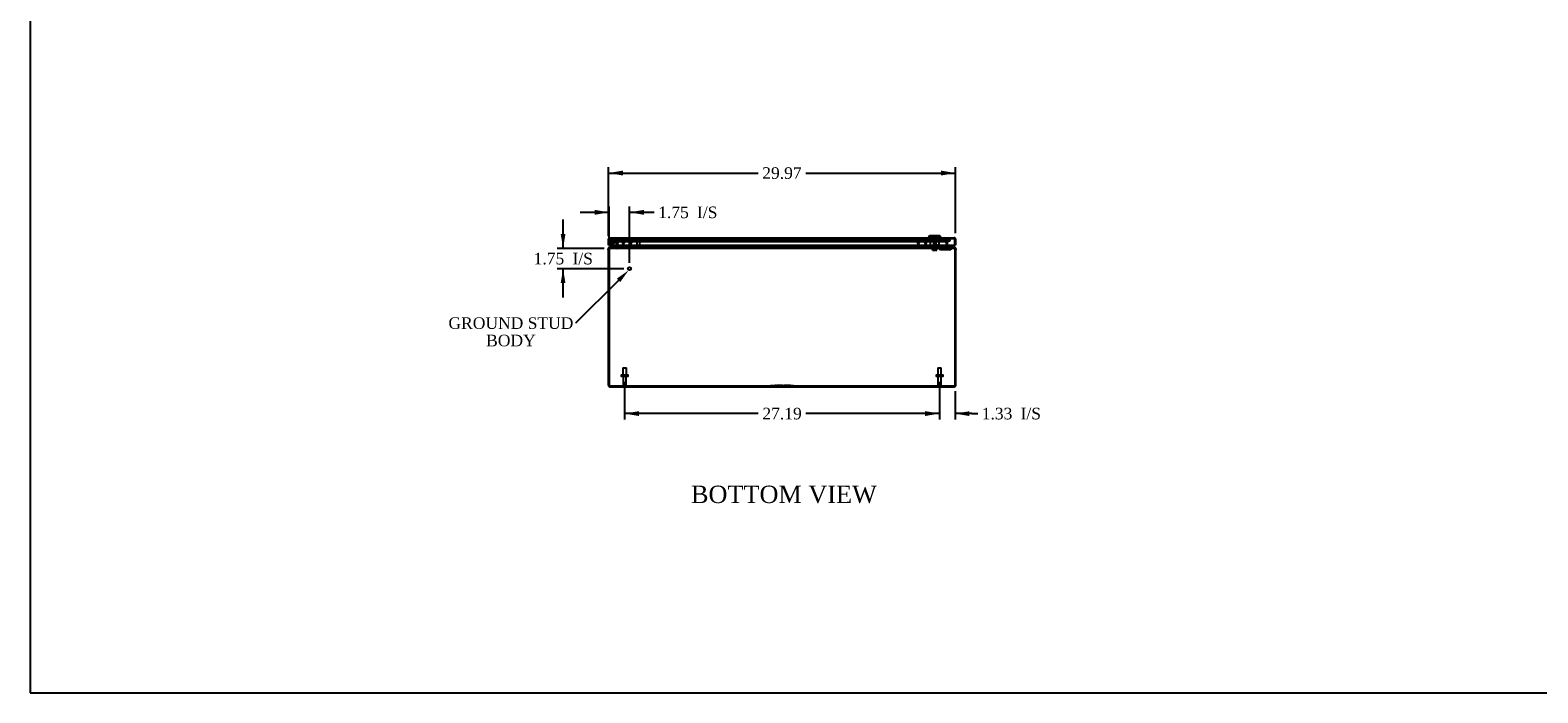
# Model space of a CAD drawing. Header units: inches. Extents: x 1 to 240, y -1 to 159.
# Tile 1 of 9: x 1 to 131, y 0 to 58. Entities that reach past the tile are written whole.
import ezdxf
from ezdxf import colors
from ezdxf.entities.mleader import LeaderData, LeaderLine
from ezdxf.enums import TextEntityAlignment as Align
from ezdxf.lldxf.tags import DXFTag
from ezdxf.math import Vec2, Vec3

# ---------------------------------------------------------------- set-up
doc = ezdxf.new("R2010")
doc.units = ezdxf.units.IN
doc.header["$MEASUREMENT"] = 0
for name, color, linetype in [('CAP02342', 7, 'Continuous'), ('COM52765', 7, 'Continuous'), ('COM52811', 7, 'Continuous'), ('COM53846', 7, 'Continuous'), ('COM70219', 7, 'Continuous'), ('COM71099-1', 7, 'Continuous'), ('Default', 7, 'Continuous'), ('HNG14573-1', 7, 'Continuous'), ('HNG14573-2', 7, 'Continuous'), ('LOK10000', 7, 'Continuous'), ('LOK10000CAM', 7, 'Continuous'), ('LOK10000NUT', 7, 'Continuous'), ('LOK10000SC', 7, 'Continuous'), ('PIN17645', 7, 'Continuous'), ('QLB20254', 7, 'Continuous'), ('QLB20284', 7, 'Continuous'), ('STD21878', 7, 'Continuous'), ('STD26098', 7, 'Continuous')]:
    doc.layers.add(name, color=color, linetype=linetype)
doc.styles.add('SEACAD_Times_New_Roman', font='times.ttf')
tags = doc.linetypes.add('HIDDEN2', pattern=[0.1875, 0.125, -0.0625]).pattern_tags.tags
tags[6:7] = [DXFTag(74, 4), DXFTag(75, 0), DXFTag(340, '0'), DXFTag(46, 0.0), DXFTag(50, 0.0), DXFTag(44, 0.0), DXFTag(45, 0.0)]
tags[4:5] = [DXFTag(74, 4), DXFTag(75, 0), DXFTag(340, '0'), DXFTag(46, 0.0), DXFTag(50, 0.0), DXFTag(44, 0.0), DXFTag(45, 0.0)]
doc.dimstyles.new('HAMMOND_(STH_-_240x160)', dxfattribs={"dimtxt": 1, "dimasz": 1.25, "dimexe": 0.5, "dimexo": 0.5, "dimgap": 0.25, "dimtad": 0, "dimtih": 1, "dimtoh": 1, "dimzin": 0, "dimdsep": 46, "dimtxsty": 'SEACAD_Times_New_Roman', "dimblk1": '_SE_FILLED', "dimblk2": '_SE_FILLED', "dimsah": 1, "dimcen": 0.5, "dimadec": 0, "dimazin": 0, "dimtfac": 0.8, "dimtofl": 0, "dimtmove": 0, "dimatfit": 3, "dimfxl": 1, "dimtolj": 1, "dimtzin": 0, "dimarcsym": 0})

# ---------------------------------------------------------------- blocks, each defined once
blk = doc.blocks.new('SE5')
at = {"layer": 'CAP02342', "color": 7, "linetype": 'HIDDEN2'}
for radius in [0.146, 0.086]:
    blk.add_circle((51.15, 39.3), radius, dxfattribs=at)
at = {"layer": 'COM52765', "color": 7, "linetype": 'HIDDEN2'}
for p, q in [((51.63, 39.48), (51.56, 39.46)), ((51.62, 39.18), (51.56, 39.46)), ((51.62, 39.18), (51.69, 39.2)), ((51.62, 39.17), (51.62, 39.18)), ((51.62, 39.18), (51.7, 39.18)), ((51.62, 39.18), (51.62, 39.18)), ((51.62, 39.02), (51.62, 39.17)), ((51.7, 39.17), (51.62, 39.17)), ((51.69, 39.2), (51.63, 39.48)), ((51.7, 39.18), (51.69, 39.2)), ((80.06, 39.2), (80.05, 39.18)), ((80.12, 39.18), (80.05, 39.18)), ((80.05, 39.17), (80.12, 39.17)), ((80.12, 39.48), (80.06, 39.2)), ((80.13, 39.18), (80.06, 39.2)), ((80.12, 39.48), (80.19, 39.46)), ((80.12, 39.18), (80.12, 39.17)), ((80.13, 39.18), (80.12, 39.18)), ((80.12, 39.17), (80.12, 39.02)), ((80.19, 39.46), (80.13, 39.18)), ((50.95, 38.7), (50.95, 38.61)), ((50.95, 38.61), (50.95, 38.61)), ((50.98, 38.78), (50.98, 38.74)), ((51.59, 38.81), (51.59, 38.74)), ((80.16, 38.81), (80.16, 38.74)), ((80.77, 38.78), (80.77, 38.74)), ((80.8, 38.61), (80.8, 38.7)), ((80.8, 38.61), (80.8, 38.61)), ((51.37, 26.88), (51.37, 26.81)), ((51.87, 26.81), (51.87, 26.88)), ((79.87, 26.88), (79.87, 26.81)), ((80.37, 26.81), (80.37, 26.88))]:
    blk.add_line(p, q, dxfattribs=at)
at = {"layer": 'COM52765', "color": 7, "linetype": 'Continuous'}
for p, q in [((50.87, 38.61), (50.87, 38.7)), ((50.87, 38.7), (50.95, 38.7)), ((50.87, 38.61), (50.87, 26.92)), ((50.98, 38.81), (50.98, 38.78)), ((50.98, 38.81), (51.01, 38.81)), ((51.62, 38.85), (51.62, 39.02)), ((51.62, 38.84), (51.7, 38.84)), ((80.12, 38.84), (80.05, 38.84)), ((80.12, 39.02), (80.12, 38.85)), ((80.74, 38.81), (80.77, 38.81)), ((80.77, 38.81), (80.77, 38.78)), ((80.87, 38.7), (80.8, 38.7)), ((80.87, 38.7), (80.87, 38.61)), ((80.87, 26.92), (80.87, 38.61)), ((50.98, 26.81), (80.77, 26.81))]:
    blk.add_line(p, q, dxfattribs=at)
for centre, radius, start, end in [((50.98, 38.7), 0.108, 90, 180), ((50.98, 38.7), 0.036, 112.9419, 180), ((51.59, 38.85), 0.036, 270, 356.2318), ((51.59, 38.85), 0.036, 356.2318, 0), ((51.59, 38.85), 0.108, 356.2318, 0), ((80.16, 38.85), 0.108, 180, 183.7682), ((80.16, 38.85), 0.036, 180, 183.7682), ((80.16, 38.85), 0.036, 183.7682, 270), ((80.77, 38.7), 0.108, 0, 90), ((80.77, 38.7), 0.036, 0, 67.0578), ((50.98, 26.92), 0.108, 180, 270), ((80.77, 26.92), 0.108, 270, 360)]:
    blk.add_arc(centre, radius, start, end, dxfattribs=at)
at = {"layer": 'COM52765', "color": 7, "linetype": 'HIDDEN2'}
for centre, radius, start, end in [((50.98, 38.7), 0.036, 90, 112.9419), ((51.59, 38.85), 0.108, 270, 356.2318), ((80.16, 38.85), 0.108, 183.7682, 270), ((80.77, 38.7), 0.036, 67.0578, 90), ((50.98, 26.92), 0.036, 180, 270), ((80.77, 26.92), 0.036, 270, 360)]:
    blk.add_arc(centre, radius, start, end, dxfattribs=at)
at = {"layer": 'COM52811', "color": 7, "linetype": 'Continuous'}
for p, q in [((50.88, 39.02), (50.88, 39.54)), ((50.95, 39.59), (50.92, 39.63)), ((50.95, 39.54), (50.95, 39.63)), ((50.95, 39.59), (50.95, 39.54)), ((50.95, 39.54), (50.95, 39.02)), ((50.95, 39.54), (50.95, 39.54)), ((50.95, 39.02), (50.95, 39.54)), ((50.99, 39.65), (80.74, 39.65)), ((50.99, 39.65), (50.99, 39.65)), ((50.99, 39.65), (50.99, 39.65)), ((50.99, 39.65), (50.99, 39.65)), ((80.74, 39.65), (80.74, 39.65)), ((80.74, 39.65), (80.74, 39.65)), ((80.74, 39.65), (80.74, 39.65)), ((80.78, 39.59), (80.8, 39.63)), ((80.78, 39.54), (80.78, 39.63)), ((80.78, 39.54), (80.78, 39.59)), ((80.78, 39.54), (80.78, 39.54)), ((80.78, 39.54), (80.78, 39.02)), ((80.78, 39.02), (80.78, 39.54)), ((80.85, 39.54), (80.85, 39.02)), ((50.88, 39.02), (50.95, 39.02)), ((50.95, 39.02), (80.78, 39.02)), ((80.85, 39.02), (80.78, 39.02))]:
    blk.add_line(p, q, dxfattribs=at)
at = {"layer": 'COM52811', "color": 7, "linetype": 'HIDDEN2'}
for p, q in [((50.95, 39.54), (50.95, 39.54)), ((50.99, 39.65), (50.99, 39.58)), ((50.99, 39.58), (50.99, 39.65)), ((50.99, 39.58), (80.74, 39.58)), ((78.66, 39.58), (78.66, 39.65)), ((78.82, 39.58), (78.82, 39.65)), ((79.28, 39.58), (79.28, 39.65)), ((79.45, 39.58), (79.45, 39.65)), ((80.74, 39.65), (80.74, 39.58)), ((80.74, 39.58), (80.74, 39.65)), ((80.78, 39.54), (80.78, 39.54))]:
    blk.add_line(p, q, dxfattribs=at)
at = {"layer": 'COM52811', "color": 7, "linetype": 'Continuous'}
for centre, start, end in [((50.99, 39.54), 125.5265, 180), ((50.99, 39.54), 90.2175, 125.5265), ((50.99, 39.54), 90, 90.1008), ((80.74, 39.54), 89.8992, 90), ((80.74, 39.54), 54.4735, 89.7825), ((80.74, 39.54), 0, 54.4735)]:
    blk.add_arc(centre, 0.108, start, end, dxfattribs=at)
at = {"layer": 'COM52811', "color": 7, "linetype": 'HIDDEN2'}
for centre, start, end in [((50.99, 39.54), 90.3025, 180), ((50.99, 39.54), 90.3025, 180), ((50.99, 39.54), 90, 90.3025), ((80.74, 39.54), 89.6975, 90), ((80.74, 39.54), 0, 89.6975), ((80.74, 39.54), 0, 89.6975)]:
    blk.add_arc(centre, 0.036, start, end, dxfattribs=at)
at = {"layer": 'COM52811', "color": 7, "linetype": 'Continuous'}
for points in [[(50.95, 39.63), (50.96, 39.63), (50.96, 39.64), (50.97, 39.65), (50.98, 39.65), (50.99, 39.65)], [(80.78, 39.63), (80.77, 39.63), (80.76, 39.64), (80.75, 39.65), (80.75, 39.65), (80.74, 39.65)]]:
    blk.add_open_spline(points, degree=3, knots=[0, 0, 0, 0, 0.5, 0.5, 1, 1, 1, 1], dxfattribs=at)
at = {"layer": 'COM52811', "color": 7, "linetype": 'HIDDEN2'}
for points, knots in [([(50.95, 39.59), (50.96, 39.59), (50.96, 39.59), (50.97, 39.6), (50.97, 39.6), (50.98, 39.6), (50.98, 39.6), (50.98, 39.6), (50.98, 39.6), (50.98, 39.6), (50.98, 39.6), (50.99, 39.61), (50.99, 39.61), (50.99, 39.62), (50.99, 39.62), (50.99, 39.63), (50.99, 39.64), (50.99, 39.65)], [0, 0, 0, 0, 0.25, 0.25, 0.375, 0.375, 0.4375, 0.4375, 0.5, 0.5, 0.5625, 0.5625, 0.625, 0.625, 0.75, 0.75, 1, 1, 1, 1]), ([(50.99, 39.65), (50.99, 39.64), (50.99, 39.64), (50.99, 39.63), (50.99, 39.62), (50.99, 39.62), (50.99, 39.61), (50.99, 39.61), (50.99, 39.61), (50.99, 39.61), (50.98, 39.6), (50.98, 39.6), (50.98, 39.6), (50.98, 39.6), (50.98, 39.6), (50.98, 39.6), (50.98, 39.6), (50.98, 39.6), (50.98, 39.6), (50.98, 39.6), (50.97, 39.6), (50.97, 39.6), (50.97, 39.6), (50.97, 39.6), (50.96, 39.59), (50.96, 39.59), (50.95, 39.59), (50.95, 39.59)], [0, 0, 0, 0, 0.186705, 0.186705, 0.186705, 0.38114, 0.38114, 0.38114, 0.429837, 0.429837, 0.429837, 0.479528, 0.479528, 0.479528, 0.504062, 0.504062, 0.504062, 0.535578, 0.535578, 0.535578, 0.673413, 0.673413, 0.673413, 0.81014, 0.81014, 0.81014, 1, 1, 1, 1]), ([(80.78, 39.59), (80.77, 39.59), (80.76, 39.59), (80.76, 39.6), (80.75, 39.6), (80.75, 39.6), (80.75, 39.6), (80.75, 39.6), (80.74, 39.6), (80.74, 39.6), (80.74, 39.6), (80.74, 39.61), (80.74, 39.61), (80.74, 39.62), (80.74, 39.62), (80.74, 39.63), (80.74, 39.64), (80.74, 39.65)], [0, 0, 0, 0, 0.25, 0.25, 0.375, 0.375, 0.4375, 0.4375, 0.5, 0.5, 0.5625, 0.5625, 0.625, 0.625, 0.75, 0.75, 1, 1, 1, 1]), ([(80.74, 39.65), (80.74, 39.64), (80.74, 39.64), (80.74, 39.63), (80.74, 39.62), (80.74, 39.62), (80.74, 39.61), (80.74, 39.61), (80.74, 39.61), (80.74, 39.61), (80.74, 39.6), (80.74, 39.6), (80.74, 39.6), (80.74, 39.6), (80.74, 39.6), (80.74, 39.6), (80.74, 39.6), (80.74, 39.6), (80.74, 39.6), (80.75, 39.6), (80.75, 39.6), (80.75, 39.6), (80.76, 39.6), (80.76, 39.6), (80.76, 39.59), (80.77, 39.59), (80.77, 39.59), (80.78, 39.59)], [0, 0, 0, 0, 0.186705, 0.186705, 0.186705, 0.38114, 0.38114, 0.38114, 0.429837, 0.429837, 0.429837, 0.479528, 0.479528, 0.479528, 0.504062, 0.504062, 0.504062, 0.535578, 0.535578, 0.535578, 0.673413, 0.673413, 0.673413, 0.81014, 0.81014, 0.81014, 1, 1, 1, 1])]:
    blk.add_open_spline(points, degree=3, knots=knots, dxfattribs=at)
at = {"layer": 'COM53846', "color": 7, "linetype": 'HIDDEN2'}
for p, q in [((52.08, 39.25), (52.08, 39.49)), ((52.11, 39.25), (52.11, 39.49)), ((52.16, 39.54), (52.81, 39.54)), ((52.18, 39.21), (52.16, 39.21)), ((52.18, 39.17), (52.16, 39.17)), ((52.23, 39.29), (52.23, 39.25)), ((52.26, 39.29), (52.23, 39.29)), ((52.26, 39.29), (52.26, 39.25)), ((52.7, 39.25), (52.7, 39.29)), ((52.7, 39.29), (52.74, 39.29)), ((52.74, 39.25), (52.74, 39.29)), ((52.81, 39.21), (52.78, 39.21)), ((52.81, 39.17), (52.78, 39.17)), ((52.85, 39.49), (52.85, 39.25)), ((52.89, 39.49), (52.89, 39.25)), ((77.54, 39.25), (77.54, 39.49)), ((77.58, 39.25), (77.58, 39.49)), ((77.62, 39.54), (78.27, 39.54)), ((77.64, 39.21), (77.62, 39.21)), ((77.64, 39.17), (77.62, 39.17)), ((77.69, 39.29), (77.69, 39.25)), ((77.73, 39.29), (77.69, 39.29)), ((77.73, 39.29), (77.73, 39.25)), ((78.16, 39.25), (78.16, 39.29)), ((78.16, 39.29), (78.2, 39.29)), ((78.2, 39.25), (78.2, 39.29)), ((78.27, 39.21), (78.24, 39.21)), ((78.27, 39.17), (78.24, 39.17)), ((78.31, 39.49), (78.31, 39.25)), ((78.35, 39.49), (78.35, 39.25))]:
    blk.add_line(p, q, dxfattribs=at)
for centre, radius, start, end in [((52.16, 39.49), 0.081, 90, 180), ((52.16, 39.25), 0.081, 180, 270), ((52.16, 39.49), 0.043, 90, 180), ((52.16, 39.25), 0.043, 180, 270), ((52.18, 39.25), 0.043, 270, 0), ((52.18, 39.25), 0.081, 270, 0), ((52.78, 39.25), 0.081, 180, 270), ((52.78, 39.25), 0.043, 180, 270), ((52.81, 39.49), 0.081, 0, 90), ((52.81, 39.49), 0.043, 0, 90), ((52.81, 39.25), 0.043, 270, 0), ((52.81, 39.25), 0.081, 270, 0), ((77.62, 39.49), 0.081, 90, 180), ((77.62, 39.25), 0.081, 180, 270), ((77.62, 39.49), 0.043, 90, 180), ((77.62, 39.25), 0.043, 180, 270), ((77.64, 39.25), 0.043, 270, 0), ((77.64, 39.25), 0.081, 270, 0), ((78.24, 39.25), 0.081, 180, 270), ((78.24, 39.25), 0.043, 180, 270), ((78.27, 39.49), 0.081, 0, 90), ((78.27, 39.49), 0.043, 0, 90), ((78.27, 39.25), 0.043, 270, 0), ((78.27, 39.25), 0.081, 270, 0)]:
    blk.add_arc(centre, radius, start, end, dxfattribs=at)
at = {"layer": 'COM70219', "color": 7, "linetype": 'HIDDEN2'}
for p, q in [((51.36, 39.57), (51.86, 39.57)), ((51.61, 39.57), (51.36, 39.57)), ((51.36, 39.57), (51.86, 39.57)), ((51.36, 39.57), (51.36, 39.57)), ((51.61, 39.57), (51.86, 39.57)), ((51.86, 39.57), (51.61, 39.57)), ((51.61, 39.33), (51.86, 39.33)), ((51.86, 39.57), (51.86, 39.57)), ((51.86, 39.57), (79.89, 39.57)), ((51.86, 39.57), (79.89, 39.57)), ((51.86, 39.57), (79.89, 39.57)), ((51.86, 39.33), (79.89, 39.33)), ((79.89, 39.57), (79.89, 39.57)), ((79.89, 39.57), (80.14, 39.57)), ((79.89, 39.57), (80.14, 39.57)), ((79.89, 39.57), (80.38, 39.57)), ((79.89, 39.57), (80.38, 39.57)), ((79.89, 39.33), (80.14, 39.33)), ((80.14, 39.57), (80.38, 39.57)), ((80.38, 39.57), (80.38, 39.57))]:
    blk.add_line(p, q, dxfattribs=at)
for centre in [(51.61, 39.58), (80.14, 39.58)]:
    blk.add_arc(centre, 0.25, 180, 0, dxfattribs=at)
at = {"layer": 'COM71099-1', "color": 7, "linetype": 'HIDDEN2'}
for p, q in [((80.12, 39.48), (51.63, 39.48)), ((51.63, 39.48), (51.69, 39.2)), ((51.63, 39.46), (51.63, 39.48)), ((51.69, 39.18), (51.63, 39.46)), ((80.12, 39.46), (51.63, 39.46)), ((51.69, 39.18), (51.69, 39.2)), ((51.69, 39.2), (51.7, 39.18)), ((51.7, 39.18), (51.69, 39.2)), ((51.69, 39.18), (51.7, 39.18)), ((51.7, 39.02), (51.7, 39.18)), ((51.7, 39.18), (51.7, 39.18)), ((51.7, 39.18), (51.7, 39.18)), ((80.05, 39.2), (80.12, 39.48)), ((80.12, 39.46), (80.05, 39.18)), ((80.05, 39.18), (80.05, 39.2)), ((80.05, 39.18), (80.05, 39.2)), ((80.05, 39.2), (80.05, 39.18)), ((80.05, 39.18), (80.05, 39.02)), ((80.05, 39.18), (80.05, 39.18)), ((80.05, 39.18), (80.05, 39.18)), ((80.05, 39.18), (80.05, 39.18)), ((80.12, 39.46), (80.12, 39.48)), ((51.01, 38.74), (51.01, 38.81)), ((80.74, 38.74), (51.01, 38.74)), ((51.62, 38.74), (51.62, 38.81)), ((51.7, 38.83), (51.7, 38.81)), ((80.05, 38.83), (80.05, 38.81)), ((80.13, 38.74), (80.13, 38.81)), ((80.74, 38.74), (80.74, 38.81))]:
    blk.add_line(p, q, dxfattribs=at)
at = {"layer": 'COM71099-1', "color": 7, "linetype": 'Continuous'}
for p, q in [((50.95, 38.61), (50.95, 26.88)), ((80.74, 38.81), (51.01, 38.81)), ((51.7, 38.85), (51.7, 39.02)), ((51.7, 38.85), (51.7, 38.83)), ((80.05, 39.02), (80.05, 38.85)), ((80.05, 38.83), (80.05, 38.85)), ((80.8, 26.88), (80.8, 38.61)), ((50.95, 26.88), (80.8, 26.88))]:
    blk.add_line(p, q, dxfattribs=at)
for centre, radius, start, end in [((51.26, 38.61), 0.312, 161.907, 180), ((51.61, 38.96), 0.147, 273.0826, 303.7328), ((80.13, 38.96), 0.147, 236.2672, 266.9174), ((80.49, 38.61), 0.312, 0, 18.093)]:
    blk.add_arc(centre, radius, start, end, dxfattribs=at)
at = {"layer": 'COM71099-1', "color": 7, "linetype": 'HIDDEN2'}
for centre, start, end in [((51.61, 38.96), 273.0826, 303.7328), ((80.13, 38.96), 236.2672, 266.9174)]:
    blk.add_arc(centre, 0.147, start, end, dxfattribs=at)
at = {"layer": 'COM71099-1', "color": 7, "linetype": 'Continuous'}
for points, knots in [([(51.01, 38.81), (51.01, 38.81), (51.01, 38.81), (51, 38.81), (51, 38.81), (51, 38.81), (51, 38.81), (50.99, 38.8), (50.99, 38.8), (50.99, 38.8), (50.99, 38.79), (50.99, 38.79), (50.98, 38.79), (50.98, 38.78), (50.98, 38.77), (50.97, 38.75), (50.97, 38.74), (50.97, 38.72), (50.96, 38.71), (50.96, 38.71), (50.96, 38.7)], [0, 0, 0, 0, 0.039227, 0.078698, 0.11841, 0.15836, 0.198543, 0.238956, 0.279594, 0.320453, 0.361528, 0.402815, 0.44431, 0.486009, 0.612097, 0.739826, 0.804347, 0.869228, 0.934452, 1, 1, 1, 1]), ([(80.79, 38.7), (80.79, 38.7), (80.79, 38.71), (80.78, 38.72), (80.78, 38.72), (80.78, 38.73), (80.78, 38.73), (80.78, 38.74), (80.78, 38.75), (80.78, 38.75), (80.78, 38.76), (80.77, 38.76), (80.77, 38.77), (80.77, 38.77), (80.77, 38.78), (80.77, 38.78), (80.76, 38.79), (80.75, 38.8), (80.75, 38.81), (80.74, 38.81), (80.74, 38.81), (80.74, 38.81)], [0, 0, 0, 0, 0.037505, 0.074906, 0.112201, 0.149385, 0.186456, 0.223409, 0.260242, 0.296951, 0.333533, 0.369984, 0.406303, 0.442485, 0.478527, 0.514427, 0.638738, 0.761153, 0.84171, 0.921336, 1, 1, 1, 1])]:
    blk.add_open_spline(points, degree=3, knots=knots, dxfattribs=at)
at = {"layer": 'COM71099-1', "color": 7, "linetype": 'HIDDEN2'}
for points in [[(51.01, 38.74), (51, 38.74), (51, 38.74), (50.99, 38.73), (50.99, 38.73), (50.98, 38.73), (50.97, 38.72), (50.97, 38.71), (50.96, 38.71), (50.96, 38.7)], [(51.7, 38.81), (51.69, 38.8), (51.68, 38.79), (51.67, 38.77), (51.67, 38.76), (51.65, 38.75), (51.65, 38.75), (51.63, 38.74), (51.63, 38.74), (51.62, 38.74)], [(51.62, 38.74), (51.63, 38.74), (51.63, 38.74), (51.65, 38.75), (51.65, 38.75), (51.67, 38.76), (51.67, 38.77), (51.68, 38.79), (51.69, 38.8), (51.7, 38.81)], [(80.13, 38.74), (80.12, 38.74), (80.11, 38.74), (80.1, 38.75), (80.1, 38.75), (80.08, 38.76), (80.08, 38.77), (80.06, 38.79), (80.06, 38.8), (80.05, 38.81)], [(80.79, 38.7), (80.78, 38.71), (80.78, 38.71), (80.77, 38.72), (80.77, 38.73), (80.76, 38.73), (80.76, 38.73), (80.75, 38.74), (80.74, 38.74), (80.74, 38.74)]]:
    blk.add_open_spline(points, degree=3, knots=[0, 0, 0, 0, 0.25, 0.25, 0.5, 0.5, 0.75, 0.75, 1, 1, 1, 1], dxfattribs=at)
at = {"layer": 'HNG14573-1', "color": 7, "linetype": 'HIDDEN2'}
for p, q in [((51.44, 39.48), (51.15, 39.48)), ((51.44, 39.42), (51.15, 39.42)), ((51.24, 39.38), (51.29, 39.41)), ((51.33, 39.42), (51.55, 39.25)), ((51.35, 39.48), (51.6, 39.28)), ((51.38, 39.42), (51.38, 39.48)), ((51.57, 39.17), (51.53, 39.35)), ((51.57, 39.02), (51.57, 39.17)), ((51.62, 39.19), (51.58, 39.36)), ((51.58, 39.29), (51.59, 39.25)), ((51.65, 39.26), (51.63, 39.31)), ((51.61, 39.03), (51.61, 38.99)), ((51.66, 38.98), (51.66, 39.03))]:
    blk.add_line(p, q, dxfattribs=at)
at = {"layer": 'HNG14573-1', "color": 7, "linetype": 'Continuous'}
for p, q in [((51.49, 38.87), (51.55, 38.87)), ((51.49, 38.87), (51.49, 38.81)), ((51.57, 38.89), (51.57, 39.02))]:
    blk.add_line(p, q, dxfattribs=at)
at = {"layer": 'HNG14573-1', "color": 7, "linetype": 'HIDDEN2'}
for centre, radius, start, end in [((51.15, 39.3), 0.178, 90, 39.4075), ((51.15, 39.3), 0.121, 90, 39.4075), ((51.44, 39.33), 0.15, 13, 90), ((51.44, 39.33), 0.093, 13, 90), ((51.58, 39.35), 0.057, 193, 265.6477), ((51.62, 39.2), 0.057, 120.3523, 193), ((51.54, 39.17), 0.029, 0, 13), ((51.62, 39.08), 0.057, 180, 252.6477), ((51.58, 39.3), 0.057, 13, 85.6477), ((51.59, 39.25), 0.057, 300.3523, 13), ((51.54, 39.17), 0.086, 0, 13), ((51.61, 39.03), 0.057, 0, 72.6477), ((51.62, 38.93), 0.057, 107.3523, 180), ((51.61, 38.98), 0.057, 287.3523, 0)]:
    blk.add_arc(centre, radius, start, end, dxfattribs=at)
at = {"layer": 'HNG14573-1', "color": 7, "linetype": 'Continuous'}
for radius in [0.078, 0.021]:
    blk.add_arc((51.55, 38.89), radius, 270, 0, dxfattribs=at)
at = {"layer": 'HNG14573-2', "color": 7, "linetype": 'HIDDEN2'}
for radius in [0.228, 0.12]:
    blk.add_circle((51.15, 39.3), radius, dxfattribs=at)
for start, end in [(0, 178.3882), (181.6118, 0)]:
    blk.add_arc((51.15, 39.3), 0.199, start, end, dxfattribs=at)
at = {"layer": 'HNG14573-2', "color": 7, "linetype": 'Continuous'}
blk.add_arc((51.15, 39.3), 0.199, 178.3882, 181.6118, dxfattribs=at)
at = {"layer": 'LOK10000', "color": 7, "linetype": 'Continuous'}
for p, q in [((78.6, 39.81), (78.5, 39.71)), ((79.6, 39.71), (78.5, 39.71)), ((78.5, 39.71), (78.5, 39.65)), ((79.5, 39.81), (78.6, 39.81)), ((79.6, 39.71), (79.5, 39.81)), ((79.6, 39.65), (79.6, 39.71))]:
    blk.add_line(p, q, dxfattribs=at)
at = {"layer": 'LOK10000', "color": 7, "linetype": 'HIDDEN2'}
for p, q in [((78.66, 39.58), (78.66, 39.65)), ((78.66, 39.58), (78.66, 38.94)), ((78.74, 39.81), (78.74, 39.78)), ((78.74, 39.78), (79.36, 39.78)), ((78.74, 39.72), (78.74, 39.78)), ((78.74, 39.78), (78.74, 39.72)), ((79.36, 39.72), (78.74, 39.72)), ((78.74, 39.72), (78.74, 39.72)), ((78.82, 39.58), (78.82, 39.65)), ((79.05, 39.41), (78.94, 39.34)), ((79.17, 39.34), (78.94, 39.34)), ((78.94, 39.34), (78.94, 38.84)), ((79.17, 39.34), (79.05, 39.41)), ((79.17, 38.84), (79.17, 39.34)), ((79.28, 39.58), (79.28, 39.65)), ((79.36, 39.78), (79.36, 39.81)), ((79.36, 39.72), (79.36, 39.78)), ((79.36, 39.72), (79.36, 39.78)), ((79.36, 39.72), (79.36, 39.72)), ((79.44, 39.04), (79.44, 39.58)), ((79.45, 39.58), (79.45, 39.65)), ((79.05, 38.94), (78.66, 38.94)), ((78.89, 38.84), (78.89, 38.94)), ((79.21, 38.84), (78.89, 38.84)), ((79.05, 39.04), (79.44, 39.04)), ((79.05, 39.04), (79.05, 38.94)), ((79.21, 38.84), (79.21, 39.04)), ((79.41, 38.94), (79.44, 38.94)), ((79.44, 39.04), (79.44, 38.94))]:
    blk.add_line(p, q, dxfattribs=at)
at = {"layer": 'LOK10000CAM', "color": 7, "linetype": 'HIDDEN2'}
for p, q in [((78.68, 38.94), (78.68, 38.79)), ((78.94, 38.79), (78.68, 38.79)), ((78.89, 38.94), (78.89, 38.79)), ((79.35, 38.79), (78.94, 38.79)), ((79.05, 38.94), (79.35, 38.94)), ((79.21, 38.94), (79.21, 38.79)), ((79.35, 38.94), (79.41, 38.94)), ((79.35, 38.79), (79.35, 38.94)), ((79.54, 38.62), (79.35, 38.79)), ((79.41, 38.94), (79.6, 38.77)), ((80.3, 38.62), (79.54, 38.62)), ((79.6, 38.77), (80.3, 38.77)), ((80.3, 38.77), (80.43, 38.77)), ((80.43, 38.62), (80.3, 38.62)), ((80.43, 38.77), (80.43, 38.62))]:
    blk.add_line(p, q, dxfattribs=at)
at = {"layer": 'LOK10000NUT', "color": 7, "linetype": 'HIDDEN2'}
for p, q in [((78.52, 39.58), (79.05, 39.58)), ((78.52, 39.58), (78.52, 39.36)), ((78.52, 39.36), (79.05, 39.36)), ((78.66, 39.58), (78.66, 39.36)), ((79.05, 39.58), (79.58, 39.58)), ((79.05, 39.58), (79.05, 39.36)), ((79.05, 39.36), (79.58, 39.36)), ((79.44, 39.36), (79.44, 39.58)), ((79.58, 39.58), (79.58, 39.36))]:
    blk.add_line(p, q, dxfattribs=at)
at = {"layer": 'LOK10000SC', "color": 7, "linetype": 'HIDDEN2'}
for p, q in [((79.17, 39.16), (78.94, 39.16)), ((78.94, 39.16), (78.94, 38.79)), ((79.17, 38.79), (79.17, 39.16)), ((78.79, 38.79), (78.79, 38.72)), ((79.31, 38.72), (78.79, 38.72)), ((78.86, 38.58), (78.86, 38.72)), ((78.86, 38.58), (79.05, 38.58)), ((79.05, 38.58), (79.05, 38.72)), ((79.05, 38.58), (79.24, 38.58)), ((79.24, 38.58), (79.24, 38.72)), ((79.31, 38.72), (79.31, 38.79))]:
    blk.add_line(p, q, dxfattribs=at)
at = {"layer": 'PIN17645', "color": 7, "linetype": 'HIDDEN2'}
for radius in [0.188, 0.113, 0.063, 0.05]:
    blk.add_circle((51.15, 39.3), radius, dxfattribs=at)
at = {"layer": 'QLB20254', "color": 7, "linetype": 'HIDDEN2'}
for p, q in [((64.87, 26.91), (65.25, 26.91)), ((64.87, 26.91), (64.87, 26.88)), ((65.12, 26.92), (65.12, 26.91)), ((65.15, 26.92), (65.15, 26.91)), ((65.23, 26.92), (65.23, 26.91)), ((65.24, 26.92), (65.24, 26.91)), ((65.24, 26.91), (65.28, 26.91)), ((65.25, 26.92), (65.28, 26.92)), ((65.25, 26.91), (66.5, 26.91)), ((65.26, 26.92), (65.26, 26.91)), ((65.28, 26.92), (65.28, 26.91)), ((65.33, 26.92), (65.28, 26.92)), ((65.28, 26.92), (65.28, 26.91)), ((65.3, 26.92), (65.3, 26.91)), ((65.31, 26.91), (65.31, 26.92)), ((65.34, 26.92), (65.33, 26.92)), ((65.33, 26.92), (65.33, 26.91)), ((65.34, 26.92), (65.34, 26.91)), ((65.34, 26.91), (65.34, 26.92)), ((65.52, 26.92), (65.38, 26.92)), ((65.38, 26.92), (65.38, 26.91)), ((65.41, 26.92), (65.41, 26.91)), ((65.52, 26.92), (65.52, 26.91)), ((65.72, 26.92), (65.55, 26.92)), ((65.55, 26.92), (65.55, 26.91)), ((65.58, 26.92), (65.58, 26.91)), ((65.68, 26.92), (65.68, 26.91)), ((65.68, 26.91), (65.68, 26.92)), ((65.69, 26.91), (65.69, 26.92)), ((65.71, 26.91), (65.71, 26.92)), ((65.72, 26.91), (65.72, 26.92)), ((65.9, 26.92), (65.75, 26.92)), ((65.75, 26.92), (65.75, 26.91)), ((65.76, 26.92), (65.76, 26.91)), ((65.78, 26.92), (65.78, 26.91)), ((65.79, 26.92), (65.79, 26.91)), ((65.87, 26.91), (65.87, 26.92)), ((65.9, 26.92), (65.9, 26.91)), ((65.9, 26.91), (65.9, 26.92)), ((65.93, 26.92), (66.01, 26.92)), ((65.93, 26.92), (65.93, 26.91)), ((65.96, 26.92), (65.96, 26.91)), ((66.08, 26.92), (66.01, 26.92)), ((66.01, 26.92), (66.01, 26.91)), ((66.05, 26.91), (66.05, 26.92)), ((66.08, 26.91), (66.08, 26.92)), ((66.26, 26.92), (66.1, 26.92)), ((66.1, 26.92), (66.1, 26.91)), ((66.11, 26.92), (66.11, 26.91)), ((66.14, 26.92), (66.14, 26.91)), ((66.14, 26.92), (66.14, 26.91)), ((66.23, 26.91), (66.23, 26.92)), ((66.26, 26.92), (66.26, 26.91)), ((66.26, 26.91), (66.26, 26.92)), ((66.44, 26.92), (66.29, 26.92)), ((66.29, 26.92), (66.29, 26.91)), ((66.29, 26.92), (66.29, 26.91)), ((66.31, 26.92), (66.31, 26.91)), ((66.32, 26.92), (66.32, 26.91)), ((66.32, 26.92), (66.32, 26.91)), ((66.32, 26.92), (66.32, 26.91)), ((66.33, 26.92), (66.33, 26.91)), ((66.41, 26.91), (66.41, 26.92)), ((66.43, 26.92), (66.43, 26.91)), ((66.44, 26.91), (66.44, 26.92)), ((66.55, 26.92), (66.45, 26.92)), ((66.45, 26.92), (66.45, 26.91)), ((66.48, 26.92), (66.48, 26.91)), ((66.48, 26.91), (66.55, 26.91)), ((66.5, 26.91), (66.87, 26.91)), ((66.58, 26.92), (66.55, 26.92)), ((66.55, 26.92), (66.55, 26.91)), ((66.55, 26.92), (66.55, 26.91)), ((66.56, 26.92), (66.56, 26.91)), ((66.61, 26.92), (66.58, 26.92)), ((66.58, 26.92), (66.58, 26.91)), ((66.61, 26.92), (66.61, 26.91)), ((66.87, 26.91), (66.87, 26.88))]:
    blk.add_line(p, q, dxfattribs=at)
at = {"layer": 'QLB20284', "color": 7, "linetype": 'HIDDEN2'}
for p, q in [((53.13, 39.58), (53.13, 39.55)), ((53.13, 39.55), (53.5, 39.55)), ((53.5, 39.55), (56.75, 39.55)), ((54.35, 39.59), (54.52, 39.59)), ((54.35, 39.59), (54.35, 39.57)), ((54.38, 39.59), (54.38, 39.57)), ((54.46, 39.59), (54.46, 39.58)), ((54.47, 39.59), (54.47, 39.58)), ((54.49, 39.59), (54.49, 39.58)), ((54.51, 39.59), (54.51, 39.58)), ((54.57, 39.59), (54.52, 39.59)), ((54.52, 39.59), (54.52, 39.58)), ((54.54, 39.59), (54.54, 39.58)), ((54.54, 39.57), (54.54, 39.59)), ((54.57, 39.59), (54.57, 39.58)), ((54.57, 39.59), (54.57, 39.59)), ((54.57, 39.59), (54.57, 39.58)), ((54.57, 39.57), (54.57, 39.59)), ((54.75, 39.59), (54.61, 39.59)), ((54.61, 39.59), (54.61, 39.58)), ((54.64, 39.59), (54.64, 39.58)), ((54.75, 39.59), (54.75, 39.58)), ((54.96, 39.59), (54.79, 39.59)), ((54.79, 39.59), (54.79, 39.58)), ((54.82, 39.59), (54.82, 39.58)), ((54.92, 39.59), (54.92, 39.58)), ((54.92, 39.57), (54.92, 39.59)), ((54.93, 39.57), (54.93, 39.59)), ((54.95, 39.57), (54.95, 39.59)), ((54.96, 39.57), (54.96, 39.59)), ((55.14, 39.59), (54.98, 39.59)), ((54.98, 39.59), (54.98, 39.58)), ((54.99, 39.59), (54.99, 39.58)), ((55.02, 39.59), (55.02, 39.58)), ((55.02, 39.59), (55.02, 39.58)), ((55.11, 39.57), (55.11, 39.59)), ((55.13, 39.57), (55.13, 39.59)), ((55.14, 39.59), (55.14, 39.58)), ((55.24, 39.59), (55.17, 39.59)), ((55.17, 39.59), (55.17, 39.57)), ((55.19, 39.59), (55.19, 39.57)), ((55.24, 39.59), (55.31, 39.59)), ((55.24, 39.59), (55.24, 39.58)), ((55.29, 39.57), (55.29, 39.59)), ((55.31, 39.57), (55.31, 39.59)), ((55.49, 39.59), (55.34, 39.59)), ((55.34, 39.59), (55.34, 39.58)), ((55.34, 39.59), (55.34, 39.58)), ((55.37, 39.59), (55.37, 39.58)), ((55.38, 39.59), (55.38, 39.58)), ((55.46, 39.57), (55.46, 39.59)), ((55.49, 39.59), (55.49, 39.58)), ((55.49, 39.57), (55.49, 39.59)), ((55.67, 39.59), (55.52, 39.59)), ((55.52, 39.59), (55.52, 39.57)), ((55.53, 39.59), (55.53, 39.57)), ((55.55, 39.59), (55.55, 39.57)), ((55.56, 39.59), (55.56, 39.58)), ((55.56, 39.59), (55.56, 39.57)), ((55.63, 39.59), (55.63, 39.58)), ((55.63, 39.57), (55.63, 39.59)), ((55.64, 39.57), (55.64, 39.59)), ((55.66, 39.57), (55.66, 39.59)), ((55.67, 39.57), (55.67, 39.59)), ((55.79, 39.59), (55.69, 39.59)), ((55.69, 39.59), (55.69, 39.58)), ((55.72, 39.59), (55.72, 39.58)), ((55.81, 39.59), (55.79, 39.59)), ((55.79, 39.59), (55.79, 39.58)), ((55.79, 39.59), (55.79, 39.58)), ((55.79, 39.59), (55.79, 39.58)), ((55.85, 39.59), (55.81, 39.59)), ((55.81, 39.59), (55.81, 39.58)), ((55.85, 39.59), (55.85, 39.58)), ((56.75, 39.55), (57.13, 39.55)), ((57.13, 39.58), (57.13, 39.55))]:
    blk.add_line(p, q, dxfattribs=at)
at = {"layer": 'STD21878', "color": 7, "linetype": 'HIDDEN2'}
for p, q in [((53.31, 39.58), (53.31, 39.54)), ((53.59, 39.54), (53.31, 39.54)), ((53.33, 39.54), (53.33, 38.83)), ((53.58, 38.83), (53.58, 39.54)), ((53.59, 39.54), (53.59, 39.58)), ((53.58, 38.83), (53.33, 38.83))]:
    blk.add_line(p, q, dxfattribs=at)
for radius in [0.141, 0.125]:
    blk.add_circle((52.7, 36.99), radius, dxfattribs=at)
at = {"layer": 'STD26098', "color": 7, "linetype": 'HIDDEN2'}
for p, q in [((51.97, 27.79), (51.97, 27.75)), ((52, 27.82), (52.56, 27.82)), ((52, 27.72), (52.56, 27.72)), ((52.12, 28.44), (52.44, 28.44)), ((52.12, 28.44), (52.12, 27.82)), ((52.15, 27.72), (52.15, 26.94)), ((52.42, 26.94), (52.42, 27.72)), ((52.44, 27.82), (52.44, 28.44)), ((52.59, 27.75), (52.59, 27.79)), ((79.16, 27.79), (79.16, 27.75)), ((79.19, 27.82), (79.75, 27.82)), ((79.19, 27.72), (79.75, 27.72)), ((79.31, 28.44), (79.62, 28.44)), ((79.31, 28.44), (79.31, 27.82)), ((79.33, 27.72), (79.33, 26.94)), ((79.6, 26.94), (79.6, 27.72)), ((79.62, 27.82), (79.62, 28.44)), ((79.78, 27.75), (79.78, 27.79))]:
    blk.add_line(p, q, dxfattribs=at)
for centre, radius, start, end in [((52, 27.79), 0.03, 90, 180), ((52, 27.75), 0.03, 180, 270), ((52.56, 27.79), 0.03, 0, 90), ((52.56, 27.75), 0.03, 270, 0), ((79.19, 27.79), 0.03, 90, 180), ((79.19, 27.75), 0.03, 180, 270), ((79.75, 27.79), 0.03, 0, 90), ((79.75, 27.75), 0.03, 270, 0), ((52.21, 26.94), 0.06, 180, 270), ((52.36, 26.94), 0.06, 270, 0), ((79.39, 26.94), 0.06, 180, 270), ((79.54, 26.94), 0.06, 270, 0)]:
    blk.add_arc(centre, radius, start, end, dxfattribs=at)
blk = doc.blocks.new('DMBLK502')
at = {"layer": 'Default', "linetype": 'Continuous'}
for points in [[(46.76, 39.99), (46.97, 38.74), (47.17, 39.99)], [(46.76, 35.74), (47.17, 35.74), (46.97, 36.99)]]:
    blk.add_hatch(color=7, dxfattribs=at).paths.add_polyline_path(points)
at = {"layer": 'Default', "color": 7, "linetype": 'Continuous'}
for p, q in [((46.97, 38.74), (46.97, 41.24)), ((50.51, 38.74), (46.47, 38.74)), ((52.2, 36.99), (46.47, 36.99)), ((46.97, 34.49), (46.97, 36.99))]:
    blk.add_line(p, q, dxfattribs=at)
at = {"layer": 'Default', "color": 7, "linetype": 'Continuous', "style": 'SEACAD_Times_New_Roman'}
for s, p in [('1.75', (44.42, 38.36)), ('I/S', (47.78, 38.36))]:
    blk.add_text(s, height=1, dxfattribs=at).set_placement(p, align=Align.TOP_LEFT)
blk = doc.blocks.new('_SE_FILLED')
at = {"color": 0}
blk.add_line((0, 0), (-1, 0), dxfattribs=at)
blk.add_solid([(0, 0), (-1, -0.1665), (-1, 0.1665), (0, 0)], dxfattribs=at)
blk = doc.blocks.new('DMBLK503')
at = {"layer": 'Default', "linetype": 'Continuous'}
for points in [[(49.7, 42.06), (49.7, 41.64), (50.95, 41.85)], [(53.95, 42.06), (52.7, 41.85), (53.95, 41.64)]]:
    blk.add_hatch(color=7, dxfattribs=at).paths.add_polyline_path(points)
at = {"layer": 'Default', "color": 7, "linetype": 'Continuous'}
for p, q in [((48.45, 41.85), (50.95, 41.85)), ((50.95, 39.11), (50.95, 42.35)), ((52.7, 37.49), (52.7, 42.35)), ((52.7, 41.85), (54.33, 41.85)), ((54.33, 41.85), (54.83, 41.85))]:
    blk.add_line(p, q, dxfattribs=at)
at = {"layer": 'Default', "color": 7, "linetype": 'Continuous', "style": 'SEACAD_Times_New_Roman'}
for s, p in [('1.75', (55.18, 42.35)), ('I/S', (58.53, 42.35))]:
    blk.add_text(s, height=1, dxfattribs=at).set_placement(p, align=Align.TOP_LEFT)
blk = doc.blocks.new('DMBLK504')
at = {"layer": 'Default', "linetype": 'Continuous'}
for points in [[(78.22, 24.28), (79.47, 24.49), (78.22, 24.69)], [(82.05, 24.28), (82.05, 24.69), (80.8, 24.49)]]:
    blk.add_hatch(color=7, dxfattribs=at).paths.add_polyline_path(points)
at = {"layer": 'Default', "color": 7, "linetype": 'Continuous'}
for p, q in [((79.47, 27.22), (79.47, 23.99)), ((80.8, 26.42), (80.8, 23.99)), ((79.47, 24.49), (76.97, 24.49)), ((82.26, 24.49), (80.8, 24.49)), ((82.26, 24.49), (82.76, 24.49))]:
    blk.add_line(p, q, dxfattribs=at)
at = {"layer": 'Default', "color": 7, "linetype": 'Continuous', "style": 'SEACAD_Times_New_Roman'}
for s, p in [('1.33', (83.11, 24.99)), ('I/S', (86.46, 24.99))]:
    blk.add_text(s, height=1, dxfattribs=at).set_placement(p, align=Align.TOP_LEFT)
blk = doc.blocks.new('DMBLK505')
at = {"layer": 'Default', "linetype": 'Continuous'}
for points in [[(53.53, 24.28), (53.53, 24.7), (52.28, 24.49)], [(78.22, 24.28), (79.47, 24.49), (78.22, 24.7)]]:
    blk.add_hatch(color=7, dxfattribs=at).paths.add_polyline_path(points)
at = {"layer": 'Default', "color": 7, "linetype": 'Continuous'}
for p, q in [((52.28, 27.22), (52.28, 23.99)), ((79.47, 27.22), (79.47, 23.99)), ((63.82, 24.49), (52.28, 24.49)), ((79.47, 24.49), (67.93, 24.49))]:
    blk.add_line(p, q, dxfattribs=at)
at = {"layer": 'Default', "color": 7, "linetype": 'Continuous', "style": 'SEACAD_Times_New_Roman'}
blk.add_text('27.19', height=1, dxfattribs=at).set_placement((64.17, 24.99), align=Align.TOP_LEFT)
blk = doc.blocks.new('DMBLK510')
at = {"layer": 'Default', "linetype": 'Continuous'}
for points in [[(52.13, 45.45), (50.88, 45.24), (52.13, 45.03)], [(79.6, 45.45), (79.6, 45.03), (80.85, 45.24)]]:
    blk.add_hatch(color=7, dxfattribs=at).paths.add_polyline_path(points)
at = {"layer": 'Default', "color": 7, "linetype": 'Continuous'}
for p, q in [((50.88, 39.78), (50.88, 45.74)), ((80.85, 40.04), (80.85, 45.74)), ((50.88, 45.24), (63.81, 45.24)), ((67.92, 45.24), (80.85, 45.24))]:
    blk.add_line(p, q, dxfattribs=at)
at = {"layer": 'Default', "color": 7, "linetype": 'Continuous', "style": 'SEACAD_Times_New_Roman'}
blk.add_text('29.97', height=1, dxfattribs=at).set_placement((64.16, 45.74), align=Align.TOP_LEFT)
blk = doc.blocks.new('BORDER')
at = {"layer": 'Default', "color": 7, "linetype": 'Continuous'}
for p, q in [((-41.86, 27.86), (-41.86, 0)), ((-41.86, 0), (0, 0))]:
    blk.add_line(p, q, dxfattribs=at)

msp = doc.modelspace()

# ---------------------------------------------------------------- block references
at = {"layer": 'Default', "color": 7, "xscale": 5.7, "yscale": 5.7, "zscale": 5.7}
msp.add_blockref('BORDER', (239.562, 0.401), dxfattribs=at)
at = {"layer": 'Default'}
msp.add_blockref('SE5', (0, 0), dxfattribs=at)

# ---------------------------------------------------------------- texts
at = {"layer": 'Default', "color": 7, "linetype": 'Continuous', "style": 'SEACAD_Times_New_Roman'}
msp.add_text('BOTTOM VIEW', height=1.5, dxfattribs=at).set_placement((58.009, 18.273), align=Align.TOP_LEFT)

# ---------------------------------------------------------------- dimensions: what is measured, and where the dimension line sits
at = {"layer": 'Default', "color": 7, "linetype": 'Continuous'}
for base, p1, p2, picture, middle in [((80.847, 45.238), (50.878, 39.281), (80.847, 39.539), 'DMBLK510', (65.863, 45.238)), ((52.28, 24.488), (79.468, 27.719), (52.28, 27.719), 'DMBLK505', (65.874, 24.488))]:
    dim = msp.add_linear_dim(base=base, p1=p1, p2=p2, text='\\A1;<>', dimstyle='HAMMOND_(STH_-_240x160)', dxfattribs=at)
    dim.commit()
    dim.dimension.update_dxf_attribs({"geometry": picture, "text_midpoint": middle, "dimtype": 160})
for base, p1, p2, picture, middle in [((52.696, 41.851), (50.946, 38.607), (52.696, 36.988), 'DMBLK503', (54.829, 41.851)), ((79.468, 24.485), (80.802, 26.918), (79.468, 27.719), 'DMBLK504', (82.757, 24.485))]:
    dim = msp.add_linear_dim(base=base, p1=p1, p2=p2, text='\\A1;<> I/S', dimstyle='HAMMOND_(STH_-_240x160)', override={"dimtmove": 1}, dxfattribs=at)
    dim.commit()
    dim.dimension.update_dxf_attribs({"geometry": picture, "text_midpoint": middle, "dimtype": 160})
dim = msp.add_linear_dim(base=(46.966, 38.738), p1=(52.696, 36.988), p2=(51.009, 38.738), angle=90, text='\\A1;<> I/S', dimstyle='HAMMOND_(STH_-_240x160)', dxfattribs=at)
dim.commit()
dim.dimension.update_dxf_attribs({"geometry": 'DMBLK502', "text_midpoint": (46.966, 37.863), "dimtype": 160})

# ---------------------------------------------------------------- leaders
ml = msp.add_multileader_mtext('Standard', dxfattribs=at)
ml.set_content('{\\pxsm0.9;\\fTimes New Roman|b0||i0||c0|p34;\\W1.;GROUND STUD\\PBODY\\P}', color=7)
ml.set_leader_properties()
ml.build(insert=Vec2(0, 0))
ml.multileader.update_dxf_attribs({"dogleg_length": 0, "arrow_head_size": 1.25})
ctx = ml.context
ctx.base_point, ctx.char_height, ctx.arrow_head_size, ctx.landing_gap_size = Vec3(37.152, 31.873), 1, 1.25, 0.35
ctx.text_align_type = 1
notes = []
notes.append((ctx, [(0, (1, 1, 0), (48.033, 32.283), (-1, 0), 0, [(0, [(52.637, 36.861)], 0, [])])]))
ctx.mtext.insert, ctx.mtext.alignment = Vec3(42.463, 32.794), 2
for ctx, leaders in notes:
    for number, flags, end, landing, length, lines in leaders:
        leader = LeaderData()
        leader.index, (leader.has_last_leader_line, leader.has_dogleg_vector, leader.attachment_direction) = number, flags
        leader.last_leader_point, leader.dogleg_vector, leader.dogleg_length = Vec3(end), Vec3(landing), length
        for number, points, colour, breaks in lines:
            line = LeaderLine()
            line.index, line.vertices, line.color, line.breaks = number, Vec3.list(points), colors.encode_raw_color(colour), breaks
            leader.lines.append(line)
        ctx.leaders.append(leader)

doc.saveas('drawing.dxf')
